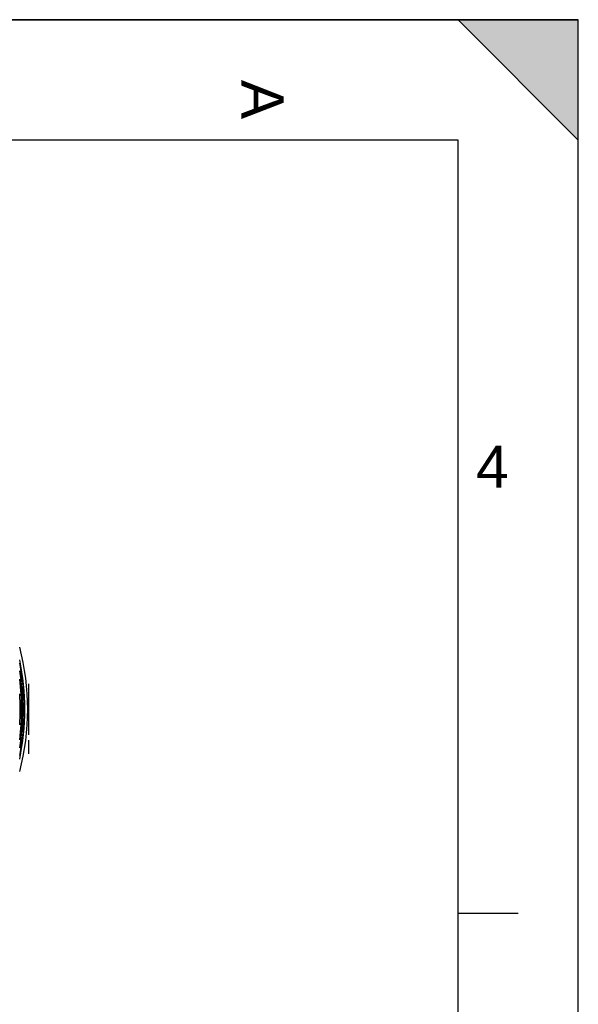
# Model space of a CAD drawing. Header units: millimetres. Extents: x 0 to 420, y 0 to 297.
# Tile 36 of 36: x 374 to 420, y 215 to 297. Entities that reach past the tile are written whole.
import ezdxf

# ---------------------------------------------------------------- set-up
doc = ezdxf.new("R2010")
doc.units = ezdxf.units.MM
doc.header["$LTSCALE"] = 23.1
doc.layers.get('0').update_dxf_attribs({"linetype": 'CONTINUOUS'})
doc.layers.add('06_COURBES', color=7, linetype='CONTINUOUS')
doc.layers.add('AXES_REF', color=7, linetype='CONTINUOUS')
doc.styles.add('TEXTSTYLE_2', font='arial.ttf')

# ---------------------------------------------------------------- blocks, each defined once
blk = doc.blocks.new('MARGEA3_BL0', base_point=(210.000078, 148.5))
at = {"color": 7, "linetype": 'Continuous'}
for p, q in [((420.000078, 297.000001), (0.000078, 297.000001)), ((0.000078, 296.999914), (420, 296.999914)), ((410.000078, 297.000001), (420.000078, 287.000001)), ((420.000078, 297.000001), (410.000078, 297.000001)), ((410.000078, 297.000001), (420.000078, 287.000001)), ((420, 0), (420, 296.999914)), ((420.000078, 287.000001), (420.000078, 297.000001)), ((420.000078, 0.000001), (420.000078, 297.000001)), ((410.000078, 287.000001), (10.000078, 287.000001)), ((410.000078, 10.000001), (410.000078, 287.000001)), ((415.000078, 222.750001), (410.000078, 222.750001))]:
    blk.add_line(p, q, dxfattribs=at)
blk.add_solid([(410.000078, 297.000001), (420.000078, 287.000001), (420.000078, 297.000001)], dxfattribs=at)
at = {"color": 7, "linetype": 'Continuous', "style": 'TEXTSTYLE_2', "oblique": 0.00001872}
blk.add_text('A', height=3.5, rotation=270, dxfattribs=at).set_placement((392.000078, 292.000001))
blk.add_text('4', height=3.5, dxfattribs=at).set_placement((411.500078, 258.125001))

msp = doc.modelspace()

# ---------------------------------------------------------------- linework, layer by layer
at = {"color": 7, "linetype": 'Continuous'}
for p in [(0, 297), (420, 0)]:
    msp.add_line(p, (420, 297), dxfattribs=at)
for radius, start, end in [(19.881, 348.86933, 11.13067), (19.669, 352.65333, 7.34667), (19.55, 356.22383, 3.77603)]:
    msp.add_arc((354.061, 239.701), radius, start, end, dxfattribs=at)
at = {"color": 9, "linetype": 'Continuous'}
msp.add_arc((354.061, 239.701), 19.769, 350.67127, 9.32873, dxfattribs=at)
at = {"layer": '06_COURBES', "color": 4, "linetype": 'Continuous'}
for p, q in [((374.291, 241.826), (374.291, 237.576)), ((374.291, 237.135), (374.291, 236.009))]:
    msp.add_line(p, q, dxfattribs=at)
at = {"layer": 'AXES_REF', "color": 7, "linetype": 'Continuous'}
msp.add_arc((354.061, 239.701), 20.179, 345.17825, 14.82175, dxfattribs=at)
at = {"layer": 'AXES_REF', "color": 9, "linetype": 'Continuous'}
msp.add_arc((354.061, 239.701), 19.939, 348.05941, 11.94059, dxfattribs=at)

# ---------------------------------------------------------------- block references
at = {"color": 7, "linetype": 'Continuous'}
msp.add_blockref('MARGEA3_BL0', (210, 148.5), dxfattribs=at)

doc.saveas('drawing.dxf')
